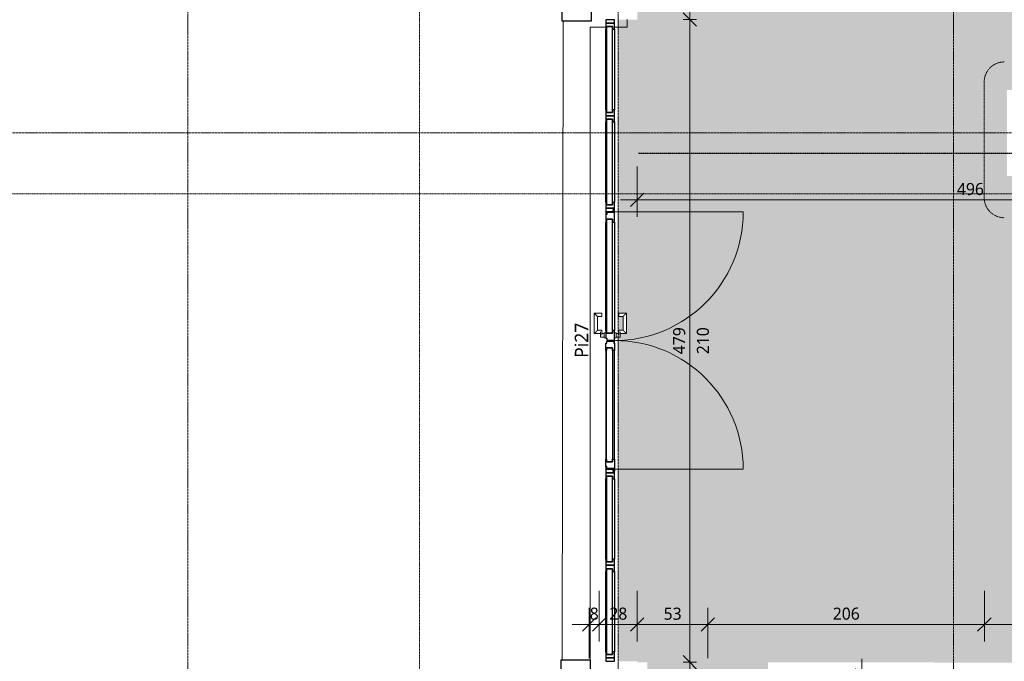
# Model space of a CAD drawing. Header units: millimetres. Extents: x -21522 to 77796, y -25697 to 15217.
# Tile 40 of 256: x -5665 to 1672, y -6120 to -1343. Entities that reach past the tile are written whole.
import ezdxf

# ---------------------------------------------------------------- set-up
doc = ezdxf.new("R2010")
doc.units = ezdxf.units.MM
for name, pattern in [('Caché', [3, 2, -1]), ('Ligne de quadrillage', [22.225, 12.7, -3.175, 3.175, -3.175]), ('Tiret point', [6.25, 2.5, -1.875, 0, -1.875])]:
    doc.linetypes.add(name, pattern=pattern)
for name, color, linetype, lineweight in [('A-ANNO-DIMS', 211, 'Continuous', 9), ('A-ANNO-DIMS-50', 211, 'Continuous', 9), ('A-ANNO-SYMB', 150, 'Continuous', 9), ('A-AREA-PATT', 32, 'Continuous', 13), ('A-DETL', 90, 'Continuous', 70), ('A-DETL-GENF', 92, 'Continuous', 13), ('A-DOOR', 31, 'Continuous', 25), ('A-DOOR-FRAM', 31, 'Continuous', 25), ('A-DOOR-GLAZ', 31, 'Continuous', 25), ('A-DOOR-IDEN', 31, 'Continuous', 9), ('A-FLOR', 192, 'Continuous', 13), ('G-ANNO-SYMB', 111, 'Continuous', 9), ('S-GRID', 1, 'Continuous', 9)]:
    doc.layers.add(name, color=color, linetype=linetype, lineweight=lineweight)
doc.styles.add('Trebuchet MS_1', font='trebuc.ttf', dxfattribs={"height": 90})
doc.styles.add('Trebuchet MS_2', font='trebuc.ttf', dxfattribs={"height": 100})
doc.dimstyles.new('Cotes50e_Intérieur_Ht', dxfattribs={"dimscale": 304.8, "dimtxt": 92.785582, "dimasz": 0.328084, "dimexe": 0.164042, "dimexo": 0.0625, "dimgap": 0.032808, "dimtad": 1, "dimdec": 0, "dimlfac": 0.1, "dimzin": 0, "dimdsep": 46, "dimtxsty": 'Trebuchet MS_1', "dimblk1": 'OBLIQUE', "dimblk2": 'OBLIQUE', "dimsah": 1, "dimcen": 0.09, "dimdle": 0.164042, "dimazin": 0, "dimtfac": 1, "dimtdec": 4, "dimtix": 1, "dimtmove": 0, "dimatfit": 3, "dimfxl": 0.164042, "dimfxlon": 1, "dimtvp": 1, "dimtolj": 1, "dimtzin": 0, "dimarcsym": 2})
doc.dimstyles.new('Cotes50e_Intérieur_Transparent', dxfattribs={"dimscale": 304.8, "dimtxt": 92.785582, "dimasz": 0.328084, "dimexe": 0.410105, "dimexo": 0.0625, "dimgap": 0.036089, "dimtad": 1, "dimdec": 0, "dimlfac": 0.1, "dimzin": 0, "dimdsep": 46, "dimtxsty": 'Trebuchet MS_1', "dimblk1": 'OBLIQUE', "dimblk2": 'OBLIQUE', "dimsah": 1, "dimcen": 0.09, "dimdle": 0.410105, "dimazin": 0, "dimtfac": 1, "dimtdec": 4, "dimtix": 1, "dimtmove": 0, "dimatfit": 3, "dimfxl": 0.82021, "dimfxlon": 1, "dimtvp": 1, "dimtolj": 1, "dimtzin": 0, "dimarcsym": 2})

# ---------------------------------------------------------------- blocks, each defined once
blk = doc.blocks.new('Ouverture en rectangle - Ouverture en rectangle 480cm-7347521-00_RDC_50e Copie 1')
at = {"layer": 'A-DOOR-FRAM'}
for p, q in [((-2380, 110), (-2450, 110)), ((-2450, 110), (-2450, 100)), ((-2380, -110), (-2380, 110)), ((2450, 110), (2380, 110)), ((2380, 110), (2380, -110)), ((2450, 100), (2450, 110)), ((-2450, -100), (-2450, -110)), ((-2450, -110), (-2380, -110)), ((2380, -110), (2450, -110)), ((2450, -110), (2450, -100))]:
    blk.add_line(p, q, dxfattribs=at)
blk = doc.blocks.new('Ensemble menuisé - Porte 2v _ chassis fixes latéraux adaptatifs - 4264x2212mm _ Porte 2vantaux _ 1fixe Droite et 1fixes Gauche_478x210-8520202-00_RDC_50e Copie 1')
at = {"layer": 'A-DETL-GENF', "color": 30}
for p, q in [((-958, -26.5), (-958, 931.5)), ((958, -26.5), (958, 931.5))]:
    blk.add_line(p, q, dxfattribs=at)
for centre, start, end in [((-958, -26.5), 360, 90), ((958, -26.5), 90, 180)]:
    blk.add_arc(centre, 958, start, end, dxfattribs=at)
at = {"layer": 'A-DOOR', "color": 20}
for p, q in [((-2363, -26.5), (-2388, -26.5)), ((-2388, -26.5), (-2388, -91.5)), ((-2363, -91.5), (-2363, -26.5)), ((2388, -26.5), (2363, -26.5)), ((2363, -26.5), (2363, -91.5)), ((2388, -91.5), (2388, -26.5)), ((-2388, -91.5), (-2363, -91.5)), ((2363, -91.5), (2388, -91.5))]:
    blk.add_line(p, q, dxfattribs=at)
blk = doc.blocks.new('Menuiserie Métallique Chassis fixe - Chassis fixe vitré-8554776-00_RDC_50e Copie 1')
at = {"layer": 'A-DOOR-FRAM', "color": 20}
for p, q in [((-299.5, 65), (-344.5, 65)), ((-344.5, 65), (-344.5, 0)), ((-319.5, 5), (-319.5, 50)), ((-319.5, 50), (-299.5, 50)), ((-299.5, 5), (-319.5, 5)), ((-299.5, 50), (-299.5, 65)), ((-299.5, 65), (299.5, 65)), ((-299.5, 0), (-299.5, 5)), ((344.5, 65), (299.5, 65)), ((299.5, 65), (299.5, 50)), ((299.5, 50), (319.5, 50)), ((319.5, 5), (299.5, 5)), ((299.5, 5), (299.5, 0)), ((299.5, 0), (344.5, 0)), ((319.5, 50), (319.5, 5)), ((344.5, 0), (344.5, 65)), ((-344.5, 0), (-299.5, 0)), ((299.5, 0), (-299.5, 0))]:
    blk.add_line(p, q, dxfattribs=at)
at = {"layer": 'A-DOOR-GLAZ', "color": 20}
for p, q in [((319.5, 50), (-319.5, 50)), ((-319.5, 50), (-319.5, 5)), ((-319.5, 5), (319.5, 5)), ((319.5, 5), (319.5, 50))]:
    blk.add_line(p, q, dxfattribs=at)
blk = doc.blocks.new('Menuiserie Metallique Chassis porte double - Chassis porte vitrée double-8554777-00_RDC_50e Copie 1')
at = {"layer": 'A-DOOR', "color": 30, "lineweight": 13}
for p, q in [((-51.2, 152.5), (-203.7, 152.5)), ((-203.7, 152.5), (-203.7, 95)), ((-51.2, 105), (-51.2, 152.5)), ((-203.7, 95), (-178.7, 95)), ((-178.7, 127.5), (-76.2, 127.5)), ((-178.7, 95), (-178.7, 127.5)), ((-76.2, 127.5), (-76.2, 105)), ((-76.2, 105), (-76.2, 95)), ((-76.2, 95), (-63.7, 95)), ((-63.7, 105), (-38.7, 105)), ((-38.7, 95), (-63.7, 95)), ((-56.2, 77.5), (-56.2, 65)), ((-43.7, 77.5), (-56.2, 77.5)), ((-51.2, 95), (-51.2, 77.5)), ((-43.7, 77.5), (-33.7, 77.5)), ((-26.2, 105), (-38.7, 105)), ((-21.2, 77.5), (-33.7, 77.5)), ((-26.2, 95), (-26.2, 105)), ((-26.2, 77.5), (-26.2, 95)), ((-21.2, 65), (-21.2, 77.5)), ((-56.2, 0), (-56.2, -12.5)), ((-21.2, -12.5), (-21.2, 0)), ((-203.7, -30), (-203.7, -87.5)), ((-178.7, -30), (-203.7, -30)), ((-178.7, -62.5), (-178.7, -30)), ((-76.2, -62.5), (-178.7, -62.5)), ((-76.2, -30), (-76.2, -40)), ((-63.7, -30), (-76.2, -30)), ((-76.2, -40), (-76.2, -62.5)), ((-63.7, -30), (-38.7, -30)), ((-38.7, -40), (-63.7, -40)), ((-56.2, -12.5), (-43.7, -12.5)), ((-51.2, -12.5), (-51.2, -30)), ((-51.2, -87.5), (-51.2, -40)), ((-33.7, -12.5), (-43.7, -12.5)), ((-38.7, -40), (-26.2, -40)), ((-33.7, -12.5), (-21.2, -12.5)), ((-26.2, -30), (-26.2, -12.5)), ((-26.2, -40), (-26.2, -30)), ((-203.7, -87.5), (-51.2, -87.5))]:
    blk.add_line(p, q, dxfattribs=at)
for points in [[(-203.7, 152.5), (-203.7, 152.5), (-203.5, 152.3), (-202.8, 151.6), (-202, 150.9), (-201.3, 150.1), (-200.6, 149.4), (-199.8, 148.7), (-198.8, 147.6), (-197.7, 146.5), (-196.7, 145.5), (-196, 144.8), (-195.2, 144), (-194.4, 143.2), (-193.6, 142.4), (-192.8, 141.6), (-192, 140.8), (-191.2, 140), (-190.4, 139.2), (-189.5, 138.4), (-188.7, 137.6), (-187.9, 136.8), (-187.2, 136), (-186.4, 135.2), (-185.6, 134.5), (-184.9, 133.7), (-184.2, 133.1), (-183.3, 132.2), (-182.5, 131.3), (-181.8, 130.6), (-181.1, 129.9), (-180.3, 129.1), (-179.6, 128.4), (-178.9, 127.7), (-178.7, 127.5), (-178.7, 127.5)], [(-51.2, 152.5), (-51.2, 152.5), (-51.4, 152.3), (-52.1, 151.6), (-52.8, 150.9), (-53.6, 150.1), (-54.3, 149.4), (-55, 148.7), (-56, 147.6), (-57.2, 146.5), (-58.1, 145.5), (-58.9, 144.8), (-59.7, 144), (-60.4, 143.2), (-61.2, 142.4), (-62, 141.6), (-62.9, 140.8), (-63.7, 140), (-64.5, 139.2), (-65.3, 138.4), (-66.1, 137.6), (-66.9, 136.8), (-67.7, 136), (-68.5, 135.2), (-69.2, 134.5), (-69.9, 133.7), (-70.6, 133.1), (-71.5, 132.2), (-72.3, 131.3), (-73.1, 130.6), (-73.8, 129.9), (-74.5, 129.1), (-75.3, 128.4), (-76, 127.7), (-76.2, 127.5), (-76.2, 127.5)], [(-178.7, -62.5), (-178.7, -62.5), (-178.9, -62.7), (-179.6, -63.4), (-180.3, -64.1), (-181.1, -64.9), (-181.8, -65.6), (-182.5, -66.3), (-183.5, -67.4), (-184.7, -68.5), (-185.6, -69.5), (-186.4, -70.2), (-187.2, -71), (-187.9, -71.8), (-188.7, -72.6), (-189.5, -73.4), (-190.4, -74.2), (-191.2, -75), (-192, -75.8), (-192.8, -76.6), (-193.6, -77.4), (-194.4, -78.2), (-195.2, -79), (-196, -79.8), (-196.7, -80.5), (-197.4, -81.3), (-198.1, -81.9), (-199, -82.8), (-199.8, -83.7), (-200.6, -84.4), (-201.3, -85.1), (-202, -85.9), (-202.8, -86.6), (-203.5, -87.3), (-203.7, -87.5), (-203.7, -87.5)], [(-76.2, -62.5), (-76.2, -62.5), (-76, -62.7), (-75.3, -63.4), (-74.5, -64.1), (-73.8, -64.9), (-73.1, -65.6), (-72.3, -66.3), (-71.3, -67.4), (-70.2, -68.5), (-69.2, -69.5), (-68.5, -70.2), (-67.7, -71), (-66.9, -71.8), (-66.1, -72.6), (-65.3, -73.4), (-64.5, -74.2), (-63.7, -75), (-62.9, -75.8), (-62, -76.6), (-61.2, -77.4), (-60.4, -78.2), (-59.7, -79), (-58.9, -79.8), (-58.1, -80.5), (-57.4, -81.3), (-56.7, -81.9), (-55.8, -82.8), (-55, -83.7), (-54.3, -84.4), (-53.6, -85.1), (-52.8, -85.9), (-52.1, -86.6), (-51.4, -87.3), (-51.2, -87.5), (-51.2, -87.5)]]:
    blk.add_open_spline(points, degree=3, knots=[0, 0, 0, 0, 0.083333, 0.125, 0.166667, 0.208333, 0.229167, 0.25, 0.291667, 0.333333, 0.354167, 0.375, 0.395833, 0.416667, 0.4375, 0.458333, 0.479167, 0.5, 0.520833, 0.541667, 0.5625, 0.583333, 0.604167, 0.625, 0.645833, 0.666667, 0.6875, 0.708333, 0.75, 0.770833, 0.791667, 0.833333, 0.875, 0.916667, 1, 1, 1, 1], dxfattribs=at)
at = {"layer": 'A-DOOR-FRAM', "color": 20}
for p, q in [((-975, 65), (-985, 65)), ((-985, 65), (-985, 0)), ((-985, 0), (-940, 0)), ((-975, 55), (-975, 65)), ((-960, 55), (-975, 55)), ((-882.5, 65), (-972.5, 65)), ((-972.5, 65), (-972.5, 60)), ((-972.5, 60), (-952.5, 60)), ((-960, 5), (-960, 55)), ((-940, 5), (-960, 5)), ((-952.5, 60), (-952.5, 7.5)), ((-952.5, 7.5), (-937.5, 7.5)), ((-940, 0), (-940, 5)), ((-937.5, 7.5), (-937.5, 0)), ((-937.5, 0), (-882.5, 0)), ((-902.5, 5), (-902.5, 50)), ((-902.5, 50), (-882.5, 50)), ((-882.5, 5), (-902.5, 5)), ((-882.5, 65), (-73.7, 65)), ((-882.5, 50), (-882.5, 65)), ((-882.5, 0), (-882.5, 5)), ((-73.7, 0), (-882.5, 0)), ((16.3, 65), (-73.7, 65)), ((-73.7, 65), (-73.7, 50)), ((-73.7, 50), (-53.7, 50)), ((-53.7, 5), (-73.7, 5)), ((-73.7, 5), (-73.7, 0)), ((-73.7, 0), (-18.7, 0)), ((-53.7, 50), (-53.7, 5)), ((-18.7, 0), (-18.7, 7.5)), ((-18.7, 7.5), (-3.7, 7.5)), ((-3.7, 7.5), (-3.7, 60)), ((-3.7, 60), (16.3, 60)), ((3.9, 60), (18.9, 60)), ((3.9, 7.5), (3.9, 60)), ((18.9, 7.5), (3.9, 7.5)), ((16.3, 60), (16.3, 65)), ((18.9, 60), (18.9, 65)), ((18.9, 65), (73.9, 65)), ((18.9, 0), (18.9, 7.5)), ((53.9, 50), (53.9, 5)), ((73.9, 50), (53.9, 50)), ((53.9, 5), (73.9, 5)), ((882.7, 65), (73.9, 65)), ((73.9, 65), (73.9, 50)), ((73.9, 5), (73.9, 0)), ((882.7, 50), (882.7, 65)), ((882.7, 65), (972.7, 65)), ((902.7, 50), (882.7, 50)), ((882.7, 5), (902.7, 5)), ((882.7, 0), (882.7, 5)), ((937.7, 0), (882.7, 0)), ((902.7, 5), (902.7, 50)), ((937.7, 7.5), (937.7, 0)), ((952.7, 7.5), (937.7, 7.5)), ((960, 5), (940, 5)), ((940, 5), (940, 0)), ((952.7, 60), (952.7, 7.5)), ((972.7, 60), (952.7, 60)), ((975, 55), (960, 55)), ((960, 55), (960, 5)), ((972.7, 65), (972.7, 60)), ((985, 65), (975, 65)), ((975, 65), (975, 55)), ((985, 0), (985, 65)), ((73.9, 0), (18.9, 0)), ((73.9, 0), (882.7, 0)), ((940, 0), (985, 0))]:
    blk.add_line(p, q, dxfattribs=at)
at = {"layer": 'A-DOOR-GLAZ', "color": 20}
for p, q in [((-53.7, 50), (-902.5, 50)), ((-902.5, 50), (-902.5, 5)), ((-902.5, 5), (-53.7, 5)), ((-53.7, 5), (-53.7, 50)), ((53.9, 50), (902.7, 50)), ((53.9, 5), (53.9, 50)), ((902.7, 5), (53.9, 5)), ((902.7, 50), (902.7, 5))]:
    blk.add_line(p, q, dxfattribs=at)
blk = doc.blocks.new('DIMBLOCK45-00_RDC_50e Copie 1')
at = {"layer": 'A-ANNO-DIMS-50'}
for p, q in [((-1063.7, -2684.5), (-1063.7, -2434.5)), ((3899.1, -2684.5), (3899.1, -2434.5)), ((-1063.7, -2684.5), (-1013.7, -2634.5)), ((3899.1, -2684.5), (3949.1, -2634.5)), ((-1188.7, -2684.5), (3899.1, -2684.5)), ((-1063.7, -2684.5), (-1113.7, -2734.5)), ((-1063.7, -2684.5), (-1063.7, -2809.5)), ((3899.1, -2684.5), (3849.1, -2734.5)), ((3899.1, -2684.5), (3899.1, -2809.5))]:
    blk.add_line(p, q, dxfattribs=at)
at = {"layer": 'A-ANNO-DIMS-50', "color": 0, "insert": (1318.6, -2558.4), "char_height": 90, "width": 237.783, "attachment_point": 1, "line_spacing_factor": 1.048425, "style": 'Trebuchet MS_1'}
blk.add_mtext('496', dxfattribs=at)
blk = doc.blocks.new('_Oblique')
at = {"color": 0, "linetype": 'ByBlock', "lineweight": -2}
blk.add_line((-0.5, -0.5), (0.5, 0.5), dxfattribs=at)
blk = doc.blocks.new('DIMBLOCK93-00_RDC_50e Copie 1')
at = {"layer": 'A-ANNO-DIMS-50'}
for p, q in [((609.9, -6100.8), (609.9, -10393.3)), ((609.9, -6225.8), (484.9, -6225.8)), ((609.9, -6225.8), (559.9, -6175.8)), ((609.9, -6225.8), (659.9, -6275.8)), ((609.9, -6225.8), (859.9, -6225.8)), ((609.9, -10268.3), (484.9, -10268.3)), ((609.9, -10268.3), (559.9, -10218.3)), ((609.9, -10268.3), (659.9, -10318.3)), ((609.9, -10268.3), (859.9, -10268.3))]:
    blk.add_line(p, q, dxfattribs=at)
at = {"layer": 'A-ANNO-DIMS-50', "color": 0, "insert": (483.8, -8346.1), "char_height": 90, "width": 237.783, "attachment_point": 1, "rotation": 90, "line_spacing_factor": 1.048425, "style": 'Trebuchet MS_1'}
blk.add_mtext('404', dxfattribs=at)
blk = doc.blocks.new('DIMBLOCK195-00_RDC_50e Copie 1')
at = {"layer": 'A-ANNO-DIMS-50'}
for p, q in [((-1346.7, -5846.6), (-1346.7, -5596.6)), ((-1422, -5846.6), (-1422, -5721.6)), ((-1547, -5846.6), (-1346.7, -5846.6)), ((-1422, -5846.6), (-1472, -5896.6)), ((-1422, -5846.6), (-1372, -5796.6)), ((-1422, -5846.6), (-1422, -6096.6)), ((-1346.7, -5846.6), (-1396.7, -5896.6)), ((-1346.7, -5846.6), (-1296.7, -5796.6)), ((-1346.7, -5846.6), (-1346.7, -5971.6))]:
    blk.add_line(p, q, dxfattribs=at)
at = {"layer": 'A-ANNO-DIMS-50', "color": 0, "insert": (-1417.3, -5720.4), "char_height": 90, "width": 79.261, "attachment_point": 1, "line_spacing_factor": 1.048425, "style": 'Trebuchet MS_1'}
blk.add_mtext('8', dxfattribs=at)
blk = doc.blocks.new('DIMBLOCK196-00_RDC_50e Copie 1')
at = {"layer": 'A-ANNO-DIMS-50'}
for p, q in [((-1346.7, -5846.6), (-1346.7, -5596.6)), ((-1063.7, -5846.6), (-1063.7, -5596.6)), ((-1346.7, -5846.6), (-1396.7, -5896.6)), ((-1346.7, -5846.6), (-1296.7, -5796.6)), ((-1346.7, -5846.6), (-1063.7, -5846.6)), ((-1346.7, -5846.6), (-1346.7, -5971.6)), ((-1063.7, -5846.6), (-1113.7, -5896.6)), ((-1063.7, -5846.6), (-1013.7, -5796.6)), ((-1063.7, -5846.6), (-1063.7, -5971.6))]:
    blk.add_line(p, q, dxfattribs=at)
at = {"layer": 'A-ANNO-DIMS-50', "color": 0, "insert": (-1271.2, -5720.4), "char_height": 90, "width": 158.522, "attachment_point": 1, "line_spacing_factor": 1.048425, "style": 'Trebuchet MS_1'}
blk.add_mtext('28', dxfattribs=at)
blk = doc.blocks.new('DIMBLOCK197-00_RDC_50e Copie 1')
at = {"layer": 'A-ANNO-DIMS-50'}
for p, q in [((-1063.7, -5846.6), (-1063.7, -5596.6)), ((-538, -5846.6), (-538, -5721.6)), ((-1063.7, -5846.6), (-1113.7, -5896.6)), ((-1063.7, -5846.6), (-1013.7, -5796.6)), ((-1063.7, -5846.6), (-538, -5846.6)), ((-1063.7, -5846.6), (-1063.7, -5971.6)), ((-538, -5846.6), (-588, -5896.6)), ((-538, -5846.6), (-488, -5796.6)), ((-538, -5846.6), (-538, -6096.6))]:
    blk.add_line(p, q, dxfattribs=at)
at = {"layer": 'A-ANNO-DIMS-50', "color": 0, "insert": (-866.9, -5720.4), "char_height": 90, "width": 158.522, "attachment_point": 1, "line_spacing_factor": 1.048425, "style": 'Trebuchet MS_1'}
blk.add_mtext('53', dxfattribs=at)
blk = doc.blocks.new('DIMBLOCK198-00_RDC_50e Copie 1')
at = {"layer": 'A-ANNO-DIMS-50'}
for p, q in [((1523, -5846.6), (1523, -5596.6)), ((-538, -5846.6), (-538, -5721.6)), ((-538, -5846.6), (-588, -5896.6)), ((-538, -5846.6), (-488, -5796.6)), ((-538, -5846.6), (1523, -5846.6)), ((-538, -5846.6), (-538, -6096.6)), ((1523, -5846.6), (1473, -5896.6)), ((1523, -5846.6), (1573, -5796.6)), ((1523, -5846.6), (1523, -5971.6))]:
    blk.add_line(p, q, dxfattribs=at)
at = {"layer": 'A-ANNO-DIMS-50', "color": 0, "insert": (393.5, -5720.4), "char_height": 90, "width": 237.783, "attachment_point": 1, "line_spacing_factor": 1.048425, "style": 'Trebuchet MS_1'}
blk.add_mtext('206', dxfattribs=at)
blk = doc.blocks.new('DIMBLOCK199-00_RDC_50e Copie 1')
at = {"layer": 'A-ANNO-DIMS-50'}
for p, q in [((1523, -5846.6), (1523, -5596.6)), ((6372, -5846.6), (6372, -5721.6)), ((1523, -5846.6), (1473, -5896.6)), ((1523, -5846.6), (1573, -5796.6)), ((1523, -5846.6), (6372, -5846.6)), ((1523, -5846.6), (1523, -5971.6)), ((6372, -5846.6), (6322, -5896.6)), ((6372, -5846.6), (6422, -5796.6)), ((6372, -5846.6), (6372, -6096.6))]:
    blk.add_line(p, q, dxfattribs=at)
at = {"layer": 'A-ANNO-DIMS-50', "color": 0, "insert": (3848.4, -5720.4), "char_height": 90, "width": 237.783, "attachment_point": 1, "line_spacing_factor": 1.048425, "style": 'Trebuchet MS_1'}
blk.add_mtext('485', dxfattribs=at)
blk = doc.blocks.new('DIMBLOCK201-00_RDC_50e Copie 1')
at = {"layer": 'A-ANNO-DIMS-50'}
for p, q in [((-671.4, 148.9), (-721.4, 198.9)), ((-671.4, 148.9), (-721.4, 148.9)), ((-671.4, 198.9), (-671.4, -1341.5)), ((-671.4, 148.9), (-621.4, 98.9)), ((-671.4, 148.9), (-621.4, 148.9)), ((-671.4, -1341.5), (-721.4, -1291.5)), ((-671.4, -1341.5), (-721.4, -1341.5)), ((-671.4, -1341.5), (-621.4, -1391.5)), ((-671.4, -1341.5), (-621.4, -1341.5))]:
    blk.add_line(p, q, dxfattribs=at)
at = {"layer": 'A-ANNO-DIMS-50', "color": 0, "insert": (-796.6, -695.4), "char_height": 90, "width": 237.783, "attachment_point": 1, "rotation": 90, "line_spacing_factor": 1.048425, "style": 'Trebuchet MS_1'}
blk.add_mtext('149', dxfattribs=at)
blk = doc.blocks.new('DIMBLOCK202-00_RDC_50e Copie 1')
at = {"layer": 'A-ANNO-DIMS-50'}
for p, q in [((-671.4, -1341.5), (-721.4, -1291.5)), ((-671.4, -1341.5), (-721.4, -1341.5)), ((-671.4, -1341.5), (-671.4, -6177.8)), ((-671.4, -1341.5), (-621.4, -1391.5)), ((-671.4, -1341.5), (-621.4, -1341.5)), ((-671.4, -6127.8), (-721.4, -6077.8)), ((-671.4, -6127.8), (-721.4, -6127.8)), ((-671.4, -6127.8), (-621.4, -6177.8)), ((-671.4, -6127.8), (-621.4, -6127.8))]:
    blk.add_line(p, q, dxfattribs=at)
at = {"layer": 'A-ANNO-DIMS-50', "color": 0, "char_height": 90, "width": 237.783, "attachment_point": 1, "rotation": 90, "line_spacing_factor": 1.048425, "style": 'Trebuchet MS_1'}
for s, insert in [('479', (-796.6, -3833.7)), ('210', (-619.3, -3833.7))]:
    blk.add_mtext(s, dxfattribs=dict(at, insert=insert))

msp = doc.modelspace()

# ---------------------------------------------------------------- hatches: boundary and pattern name
at = {"layer": 'A-AREA-PATT'}
h = msp.add_hatch(color=10, dxfattribs=at)
h.paths.add_polyline_path([(-88, -6176.8), (-88, -6127.8), (1142, -6127.8), (1142, -6130.8), (5412, -6130.8), (5412, -6145.8), (5462, -6145.8), (5462, -6170.8), (7282, -6170.8), (7282, -6145.8), (7332, -6145.8), (7332, -6130.8), (13081.7, -6130.8), (13081.7, -3579.9), (13121.7, -3579.9), (13121.7, -3564.9), (13199.2, -3564.9), (13199.2, -2994.9), (13121.7, -2994.9), (13121.7, -2979.9), (13081.7, -2979.9), (13081.7, -2017.1), (13121.7, -2017.1), (13121.7, -2002.1), (13130.7, -2002.1), (13130.7, -1102.1), (13121.7, -1102.1), (13121.7, -1087.1), (13081.7, -1087.1), (13081.7, 157.9), (13130.7, 157.9), (13130.7, 1962.5), (10184.9, 1962.5), (10184.9, 2011.5), (9284.9, 2011.5), (9284.9, 1962.5), (8934.7, 1962.5), (8934.6, 1788.5), (8772.7, 1788.5), (8772.7, 603.5), (6839.9, 603.5), (6839.9, 643.5), (6824.9, 643.5), (6824.9, 652.5), (5924.9, 652.5), (5924.9, 643.5), (5909.9, 643.5), (5909.9, 603.5), (3971.1, 603.5), (3971.1, 1778.5), (3799, 1778.5), (3799, 1962.5), (3459.1, 1962.5), (3459.1, 2011.5), (2559.1, 2011.5), (2559.1, 1962.5), (-887.7, 1962.5), (-887.7, 1778.5), (-1083.7, 1778.5), (-1083.7, 148.9), (-1063.7, 148.9), (-1063.7, -1341.5), (-1205.2, -1341.5), (-1205.2, -3680.3), (-1201.7, -3680.3), (-1201.7, -3655.3), (-1169.2, -3655.3), (-1169.2, -3552.8), (-1201.7, -3552.4), (-1201.7, -3527.8), (-1144.2, -3528.3), (-1144.6, -3680.3), (-1191.7, -3680.3), (-1191.7, -3705.3), (-1205.2, -3705.3), (-1205.2, -6121.5), (-1063.7, -6121.5), (-1063.7, -6127.8), (-988, -6127.8), (-988, -6176.8), (-538, -6176.8)])
h.paths.add_polyline_path([(6105.6, -2505.6), (4059.1, -2505.6), (4059.3, -1865.6), (5130.8, -1865.6), (5131.7, -1862.2), (5144.5, -1865.6), (6043.3, -1865.6), (6044.2, -1862.2), (6057, -1865.6), (6105.6, -1865.6), (6105.6, -2494.7)])
h.paths.add_polyline_path([(6760.8, -2505.6), (6638.2, -2505.6), (6638.2, -1865.6), (6686.8, -1865.6), (6699.8, -1862.7), (6700.6, -1865.6), (7599.3, -1865.6), (7612.3, -1862.7), (7613.1, -1865.6), (8684.7, -1865.6), (8684.7, -2505.6), (6906.2, -2505.6)])
h.paths.add_polyline_path([(10520.2, -2505.6), (9004.7, -2505.6), (9004.7, -1865.6), (10076.4, -1865.6), (10077.3, -1862.2), (10090.1, -1865.6), (10988.9, -1865.6), (10989.8, -1862.2), (11002.6, -1865.6), (11051.2, -1865.6), (11051.2, -2505.6), (10535.2, -2505.6)])
h.paths.add_polyline_path([(3739.1, -2505.6), (1692.6, -2505.6), (1692.6, -1865.6), (1741.2, -1865.6), (1754.2, -1862.7), (1755, -1865.6), (2653.7, -1865.6), (2666.7, -1862.7), (2667.5, -1865.6), (3739.1, -1865.6), (3739.1, -2494.7)])
h.paths.add_polyline_path([(3749.1, -2335.6), (3749.1, -2035.6), (4049.1, -2035.6), (4049.1, -2335.6), (3750.6, -2335.6)])
h.paths.add_polyline_path([(8696.2, -2335.6), (8694.7, -2335.6), (8694.7, -2035.6), (8994.7, -2035.6), (8994.7, -2335.6), (8805.1, -2335.6)])

# ---------------------------------------------------------------- linework, layer by layer
at = {"layer": 'A-ANNO-SYMB', "linetype": 'Tiret point'}
msp.add_line((1521.7, -1806.9), (1521.7, -2667.2), dxfattribs=at)
for centre, start, end in [((1671.7, -1806.9), 90, 180), ((1671.7, -2667.2), 180, 270)]:
    msp.add_arc(centre, 150, start, end, dxfattribs=at)
at = {"layer": 'A-DETL', "linetype": 'Caché', "lineweight": 25}
msp.add_line((-1054.7, -2336.1), (13081.7, -2336.1), dxfattribs=at)
at = {"layer": 'A-FLOR'}
msp.add_line((-1621.7, -6110.6), (-1614.4, -1350.6), dxfattribs=at)
at = {"layer": 'A-FLOR', "color": 30}
for p, q in [((-1139.2, -1341.5), (-1139.2, -1396.9)), ((-1296.7, -1396.9), (-1414.4, -1396.9)), ((-1414.4, -1396.9), (-1414.4, -6110.9)), ((-1139.2, -1396.9), (-1231.7, -1396.9))]:
    msp.add_line(p, q, dxfattribs=at)
at = {"layer": 'G-ANNO-SYMB', "linetype": 'Tiret point'}
for p, q in [((-2686.6, 13884.1), (-2686.6, -23190.4)), ((25455.8, -2638.3), (-15021.2, -2638.3))]:
    msp.add_line(p, q, dxfattribs=at)
at = {"layer": 'S-GRID', "linetype": 'Ligne de quadrillage'}
for p, q in [((-4411.5, 13831.3), (-4411.5, -25037.2)), ((-1205.2, 13831.3), (-1205.2, -25037.2)), ((1292.5, 13831.3), (1292.5, -25037.2)), ((24853.2, -2185.6), (-13724, -2185.6))]:
    msp.add_line(p, q, dxfattribs=at)

# ---------------------------------------------------------------- block references
at = {"layer": 'A-DOOR', "color": 20, "rotation": 269.9999999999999}
msp.add_blockref('Ensemble menuisé - Porte 2v _ chassis fixes latéraux adaptatifs - 4264x2212mm _ Porte 2vantaux _ 1fixe Droite et 1fixes Gauche_478x210-8520202-00_RDC_50e Copie 1', (-1205.2, -3731.5), dxfattribs=at)
at = {"layer": 'A-DOOR-FRAM', "rotation": 89.91162832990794}
msp.add_blockref('Ouverture en rectangle - Ouverture en rectangle 480cm-7347521-00_RDC_50e Copie 1', (-1518, -3730.8), dxfattribs=at)
at = {"layer": 'A-DOOR-FRAM', "color": 20, "rotation": 269.9999999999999}
for name, p in [('Menuiserie Métallique Chassis fixe - Chassis fixe vitré-8554776-00_RDC_50e Copie 1', (-1296.7, -1713)), ('Menuiserie Métallique Chassis fixe - Chassis fixe vitré-8554776-00_RDC_50e Copie 1', (-1296.7, -2402)), ('Menuiserie Metallique Chassis porte double - Chassis porte vitrée double-8554777-00_RDC_50e Copie 1', (-1296.7, -3731.5)), ('Menuiserie Métallique Chassis fixe - Chassis fixe vitré-8554776-00_RDC_50e Copie 1', (-1296.7, -5061)), ('Menuiserie Métallique Chassis fixe - Chassis fixe vitré-8554776-00_RDC_50e Copie 1', (-1296.7, -5750))]:
    msp.add_blockref(name, p, dxfattribs=at)

# ---------------------------------------------------------------- texts
at = {"layer": 'A-DOOR-IDEN', "insert": (-1528.5, -3860.4), "char_height": 100, "width": 328.692, "attachment_point": 1, "rotation": 90, "style": 'Trebuchet MS_2'}
msp.add_mtext('Pi27', dxfattribs=at)

# ---------------------------------------------------------------- dimensions: what is measured, and where the dimension line sits
at = {"layer": 'A-ANNO-DIMS'}
for base, p1, p2, dimstyle, override, picture, middle in [((-671.4, -1341.5), (-721.4, 148.9), (-621.4, -1341.5), 'Cotes50e_Intérieur_Ht', {"dimpost": '<>', "dimfxl": 1493.812693}, 'DIMBLOCK201-00_RDC_50e Copie 1', (-727.3, -596.3)), ((609.9, -10268.3), (859.9, -6225.8), (859.9, -10268.3), 'Cotes50e_Intérieur_Transparent', {"dimpost": '<>', "dimfxl": 4042.501943}, 'DIMBLOCK93-00_RDC_50e Copie 1', (553.2, -8247))]:
    dim = msp.add_linear_dim(base=base, p1=p1, p2=p2, angle=90, dimstyle=dimstyle, override=override, dxfattribs=at)
    dim.commit()
    dim.dimension.update_dxf_attribs({"geometry": picture, "text_midpoint": middle})
dim = msp.add_linear_dim(base=(-671.4, -6127.8), p1=(-621.4, -1341.5), p2=(-621.4, -6127.8), angle=90, text='<>\\X210', dimstyle='Cotes50e_Intérieur_Ht', override={"dimpost": '<>', "dimfxl": 4786.254929}, dxfattribs=at)
dim.commit()
dim.dimension.update_dxf_attribs({"geometry": 'DIMBLOCK202-00_RDC_50e Copie 1', "text_midpoint": (-671.4, -3734.6)})
for base, p1, p2, override, picture, middle in [((3899.1, -2684.5), (-1063.7, -2434.5), (3899.1, -2434.5), {"dimpost": '<>', "dimfxl": 4962.750526}, 'DIMBLOCK45-00_RDC_50e Copie 1', (1417.7, -2627.6)), ((-1346.7, -5846.6), (-1422, -6096.6), (-1346.7, -5596.6), {"dimpost": '<>', "dimfxl": 505.640909}, 'DIMBLOCK195-00_RDC_50e Copie 1', (-1384.3, -5789.8)), ((-1063.7, -5846.6), (-1346.7, -5596.6), (-1063.7, -5596.6), {"dimpost": '<>', "dimfxl": 283}, 'DIMBLOCK196-00_RDC_50e Copie 1', (-1205.2, -5789.8)), ((-538, -5846.6), (-1063.7, -5596.6), (-538, -6096.6), {"dimpost": '<>', "dimfxl": 725.514687}, 'DIMBLOCK197-00_RDC_50e Copie 1', (-800.8, -5789.8)), ((1523, -5846.6), (-538, -6096.6), (1523, -5596.6), {"dimpost": '<>', "dimfxl": 2120.78311}, 'DIMBLOCK198-00_RDC_50e Copie 1', (492.5, -5789.6)), ((6372, -5846.6), (1523, -5596.6), (6372, -6096.6), {"dimpost": '<>', "dimfxl": 4874.65527}, 'DIMBLOCK199-00_RDC_50e Copie 1', (3947.5, -5789.8))]:
    dim = msp.add_linear_dim(base=base, p1=p1, p2=p2, dimstyle='Cotes50e_Intérieur_Transparent', override=override, dxfattribs=at)
    dim.commit()
    dim.dimension.update_dxf_attribs({"geometry": picture, "text_midpoint": middle})

doc.saveas('drawing.dxf')
